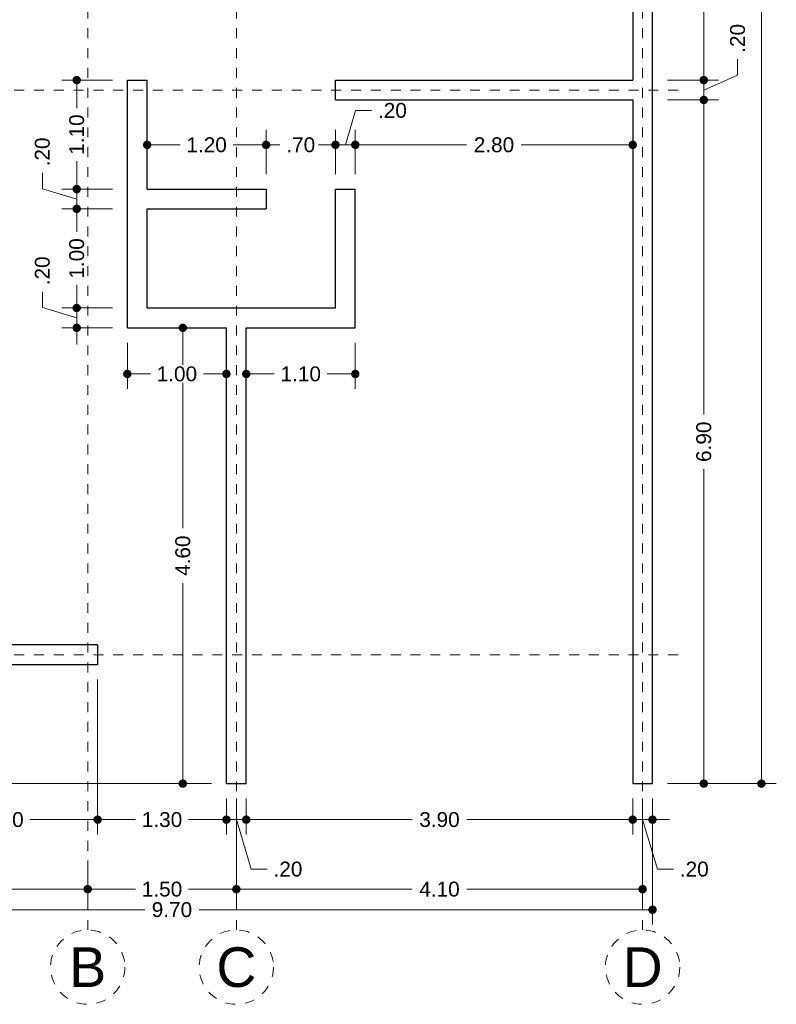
# Model space of a CAD drawing. Header units: millimetres. Extents: x 2560.6 to 2573.7, y 869.8 to 893.2.
# Tile 2 of 6: x 2566 to 2573.7, y 869.8 to 879.7. Entities that reach past the tile are written whole.
import ezdxf
from ezdxf.enums import TextEntityAlignment as Align

# ---------------------------------------------------------------- set-up
doc = ezdxf.new("R2010")
doc.units = ezdxf.units.MM
doc.header["$LTSCALE"] = 0.001
doc.linetypes.add('CENTER2', pattern=[28.575, 19.05, -3.175, 3.175, -3.175])
for name, color, linetype, lineweight in [('Cotas', 7, 'Continuous', 18), ('Ejes', 7, 'CENTER2', 5), ('Muros', 7, 'Continuous', 30)]:
    doc.layers.add(name, color=color, linetype=linetype, lineweight=lineweight)
doc.styles.get("Standard").update_dxf_attribs({"font": 'arial.ttf'})
doc.dimstyles.new('1-100', dxfattribs={"dimscale": 100, "dimtxt": 0.0015, "dimasz": 0.00085, "dimexe": 0.0015, "dimexo": 0.0015, "dimgap": 0.0008, "dimtad": 0, "dimzin": 4, "dimdsep": 46, "dimtxsty": 'Standard', "dimblk": 'DOT', "dimcen": 0.0009, "dimclrd": 256, "dimclre": 256, "dimclrt": 256, "dimadec": 0, "dimazin": 0, "dimtfac": 1, "dimtofl": 0, "dimtmove": 1, "dimatfit": 2, "dimfxl": 0.0015, "dimtfill": 1, "dimtolj": 1, "dimtzin": 4, "dimlwd": -1, "dimlwe": -1, "dimarcsym": 0})

# ---------------------------------------------------------------- blocks, each defined once
blk = doc.blocks.new('_DOT')
at = {"color": 0, "linetype": 'ByBlock'}
blk.add_line((-0.5, 0), (-1, 0), dxfattribs=at)
at = {"color": 0, "linetype": 'ByBlock', "const_width": 0.5}
blk.add_lwpolyline([(-0.25, 0, 1), (0.25, 0, 1)], format="xyb", close=True, dxfattribs=at)
blk = doc.blocks.new('*D4')
at = {"layer": 'Cotas', "transparency": 16777216}
for p, q in [((2562.7085, 873.0756), (2562.7085, 870.603)), ((2572.4085, 871.8756), (2572.4085, 870.603)), ((2562.7935, 870.753), (2567.284, 870.753)), ((2572.3235, 870.753), (2567.8331, 870.753))]:
    blk.add_line(p, q, dxfattribs=at)
at = {"layer": 'Defpoints', "color": 0, "transparency": 16777216}
for p in [(2562.7085, 873.2256), (2572.4085, 872.0256), (2572.4085, 870.753)]:
    blk.add_point(p, dxfattribs=at)
at = {"layer": 'Cotas', "transparency": 16777216, "xscale": 0.08499999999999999, "yscale": 0.08499999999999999, "zscale": 0.08499999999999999, "rotation": 180}
blk.add_blockref('_DOT', (2562.7085, 870.753), dxfattribs=at)
at = {"layer": 'Cotas', "transparency": 16777216, "xscale": 0.08499999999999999, "yscale": 0.08499999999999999, "zscale": 0.08499999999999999}
blk.add_blockref('_DOT', (2572.4085, 870.753), dxfattribs=at)
at = {"layer": 'Cotas', "transparency": 16777216, "insert": (2567.5585, 870.753), "char_height": 0.15, "attachment_point": 5, "bg_fill": 3, "box_fill_scale": 1.1, "bg_fill_color": 256, "bg_fill_true_color": 13158600, "bg_fill_transparency": 0}
blk.add_mtext('\\A1;9.70', dxfattribs=at)
blk = doc.blocks.new('*D5')
at = {"layer": 'Cotas', "transparency": 16777216}
for p, q in [((2568.2085, 871.8756), (2568.2085, 870.8099)), ((2572.3085, 871.8756), (2572.3085, 870.8099)), ((2568.2935, 870.9599), (2569.9809, 870.9599)), ((2572.2235, 870.9599), (2570.5361, 870.9599))]:
    blk.add_line(p, q, dxfattribs=at)
at = {"layer": 'Defpoints', "color": 0, "transparency": 16777216}
for p in [(2568.2085, 872.0256), (2572.3085, 872.0256), (2568.2085, 870.9599)]:
    blk.add_point(p, dxfattribs=at)
at = {"layer": 'Cotas', "transparency": 16777216, "xscale": 0.08499999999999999, "yscale": 0.08499999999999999, "zscale": 0.08499999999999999, "rotation": 180}
blk.add_blockref('_DOT', (2568.2085, 870.9599), dxfattribs=at)
at = {"layer": 'Cotas', "transparency": 16777216, "xscale": 0.08499999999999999, "yscale": 0.08499999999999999, "zscale": 0.08499999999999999}
blk.add_blockref('_DOT', (2572.3085, 870.9599), dxfattribs=at)
at = {"layer": 'Cotas', "transparency": 16777216, "insert": (2570.2585, 870.9599), "char_height": 0.15, "attachment_point": 5, "bg_fill": 3, "box_fill_scale": 1.1, "bg_fill_color": 256, "bg_fill_true_color": 13158600, "bg_fill_transparency": 0}
blk.add_mtext('\\A1;4.10', dxfattribs=at)
blk = doc.blocks.new('*D6')
at = {"layer": 'Cotas', "transparency": 16777216}
for p, q in [((2568.2085, 871.8756), (2568.2085, 870.8099)), ((2566.7085, 871.1687), (2566.7085, 870.8099)), ((2566.7935, 870.9599), (2567.191, 870.9599)), ((2568.1235, 870.9599), (2567.726, 870.9599))]:
    blk.add_line(p, q, dxfattribs=at)
at = {"layer": 'Defpoints', "color": 0, "transparency": 16777216}
for p in [(2568.2085, 872.0256), (2566.7085, 871.3187), (2566.7085, 870.9599)]:
    blk.add_point(p, dxfattribs=at)
at = {"layer": 'Cotas', "transparency": 16777216, "xscale": 0.08499999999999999, "yscale": 0.08499999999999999, "zscale": 0.08499999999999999, "rotation": 180}
blk.add_blockref('_DOT', (2566.7085, 870.9599), dxfattribs=at)
at = {"layer": 'Cotas', "transparency": 16777216, "xscale": 0.08499999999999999, "yscale": 0.08499999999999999, "zscale": 0.08499999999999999}
blk.add_blockref('_DOT', (2568.2085, 870.9599), dxfattribs=at)
at = {"layer": 'Cotas', "transparency": 16777216, "insert": (2567.4585, 870.9599), "char_height": 0.15, "attachment_point": 5, "bg_fill": 3, "box_fill_scale": 1.1, "bg_fill_color": 256, "bg_fill_true_color": 13158600, "bg_fill_transparency": 0}
blk.add_mtext('\\A1;1.50', dxfattribs=at)
blk = doc.blocks.new('*D7')
at = {"layer": 'Cotas', "transparency": 16777216}
for p, q in [((2562.8085, 871.1009), (2562.8085, 870.8099)), ((2566.7085, 871.1687), (2566.7085, 870.8099)), ((2562.8935, 870.9599), (2564.484, 870.9599)), ((2566.6235, 870.9599), (2565.033, 870.9599))]:
    blk.add_line(p, q, dxfattribs=at)
at = {"layer": 'Defpoints', "color": 0, "transparency": 16777216}
for p in [(2566.7085, 871.3187), (2562.8085, 871.2509), (2562.8085, 870.9599)]:
    blk.add_point(p, dxfattribs=at)
at = {"layer": 'Cotas', "transparency": 16777216, "xscale": 0.08499999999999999, "yscale": 0.08499999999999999, "zscale": 0.08499999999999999, "rotation": 180}
blk.add_blockref('_DOT', (2562.8085, 870.9599), dxfattribs=at)
at = {"layer": 'Cotas', "transparency": 16777216, "xscale": 0.08499999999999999, "yscale": 0.08499999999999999, "zscale": 0.08499999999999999}
blk.add_blockref('_DOT', (2566.7085, 870.9599), dxfattribs=at)
at = {"layer": 'Cotas', "transparency": 16777216, "insert": (2564.7585, 870.9599), "char_height": 0.15, "attachment_point": 5, "bg_fill": 3, "box_fill_scale": 1.1, "bg_fill_color": 256, "bg_fill_true_color": 13158600, "bg_fill_transparency": 0}
blk.add_mtext('\\A1;3.90', dxfattribs=at)
blk = doc.blocks.new('*D8')
at = {"layer": 'Cotas', "transparency": 16777216}
for p, q in [((2568.3085, 871.8756), (2568.3085, 871.5117)), ((2572.2085, 871.8756), (2572.2085, 871.5117)), ((2568.3935, 871.6617), (2569.984, 871.6617)), ((2572.1235, 871.6617), (2570.533, 871.6617))]:
    blk.add_line(p, q, dxfattribs=at)
at = {"layer": 'Defpoints', "color": 0, "transparency": 16777216}
for p in [(2568.3085, 872.0256), (2572.2085, 872.0256), (2568.3085, 871.6617)]:
    blk.add_point(p, dxfattribs=at)
at = {"layer": 'Cotas', "transparency": 16777216, "xscale": 0.08499999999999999, "yscale": 0.08499999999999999, "zscale": 0.08499999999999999, "rotation": 180}
blk.add_blockref('_DOT', (2568.3085, 871.6617), dxfattribs=at)
at = {"layer": 'Cotas', "transparency": 16777216, "xscale": 0.08499999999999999, "yscale": 0.08499999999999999, "zscale": 0.08499999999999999}
blk.add_blockref('_DOT', (2572.2085, 871.6617), dxfattribs=at)
at = {"layer": 'Cotas', "transparency": 16777216, "insert": (2570.2585, 871.6617), "char_height": 0.15, "attachment_point": 5, "bg_fill": 3, "box_fill_scale": 1.1, "bg_fill_color": 256, "bg_fill_true_color": 13158600, "bg_fill_transparency": 0}
blk.add_mtext('\\A1;3.90', dxfattribs=at)
blk = doc.blocks.new('*D9')
at = {"layer": 'Cotas', "transparency": 16777216}
for p, q in [((2568.1085, 871.8756), (2568.1085, 871.5117)), ((2568.3085, 871.8756), (2568.3085, 871.5117)), ((2568.0235, 871.6617), (2567.9385, 871.6617)), ((2568.3085, 871.6617), (2568.1085, 871.6617)), ((2568.2085, 871.6617), (2568.3584, 871.1619)), ((2568.3935, 871.6617), (2568.4785, 871.6617)), ((2568.3584, 871.1619), (2568.5184, 871.1619))]:
    blk.add_line(p, q, dxfattribs=at)
at = {"layer": 'Defpoints', "color": 0, "transparency": 16777216}
for p in [(2568.1085, 872.0256), (2568.3085, 872.0256), (2568.1085, 871.6617)]:
    blk.add_point(p, dxfattribs=at)
at = {"layer": 'Cotas', "transparency": 16777216, "xscale": 0.08499999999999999, "yscale": 0.08499999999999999, "zscale": 0.08499999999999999}
blk.add_blockref('_DOT', (2568.1085, 871.6617), dxfattribs=at)
at = {"layer": 'Cotas', "transparency": 16777216, "xscale": 0.08499999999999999, "yscale": 0.08499999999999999, "zscale": 0.08499999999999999, "rotation": 180}
blk.add_blockref('_DOT', (2568.3085, 871.6617), dxfattribs=at)
at = {"layer": 'Cotas', "transparency": 16777216, "insert": (2568.7296, 871.1619), "char_height": 0.15, "attachment_point": 5, "bg_fill": 3, "box_fill_scale": 1.1, "bg_fill_color": 256, "bg_fill_true_color": 13158600, "bg_fill_transparency": 0}
blk.add_mtext('\\A1;.20', dxfattribs=at)
blk = doc.blocks.new('*D10')
at = {"layer": 'Cotas', "transparency": 16777216}
for p, q in [((2566.8085, 873.0756), (2566.8085, 871.5117)), ((2568.1085, 871.8756), (2568.1085, 871.5117)), ((2566.8935, 871.6617), (2567.191, 871.6617)), ((2568.0235, 871.6617), (2567.726, 871.6617))]:
    blk.add_line(p, q, dxfattribs=at)
at = {"layer": 'Defpoints', "color": 0, "transparency": 16777216}
for p in [(2566.8085, 873.2256), (2568.1085, 872.0256), (2566.8085, 871.6617)]:
    blk.add_point(p, dxfattribs=at)
at = {"layer": 'Cotas', "transparency": 16777216, "xscale": 0.08499999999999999, "yscale": 0.08499999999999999, "zscale": 0.08499999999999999, "rotation": 180}
blk.add_blockref('_DOT', (2566.8085, 871.6617), dxfattribs=at)
at = {"layer": 'Cotas', "transparency": 16777216, "xscale": 0.08499999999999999, "yscale": 0.08499999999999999, "zscale": 0.08499999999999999}
blk.add_blockref('_DOT', (2568.1085, 871.6617), dxfattribs=at)
at = {"layer": 'Cotas', "transparency": 16777216, "insert": (2567.4585, 871.6617), "char_height": 0.15, "attachment_point": 5, "bg_fill": 3, "box_fill_scale": 1.1, "bg_fill_color": 256, "bg_fill_true_color": 13158600, "bg_fill_transparency": 0}
blk.add_mtext('\\A1;1.30', dxfattribs=at)
blk = doc.blocks.new('*D11')
at = {"layer": 'Cotas', "transparency": 16777216}
for p, q in [((2564.9085, 873.0756), (2564.9085, 871.5117)), ((2566.8085, 873.0756), (2566.8085, 871.5117)), ((2564.9935, 871.6617), (2565.591, 871.6617)), ((2566.7235, 871.6617), (2566.126, 871.6617))]:
    blk.add_line(p, q, dxfattribs=at)
at = {"layer": 'Defpoints', "color": 0, "transparency": 16777216}
for p in [(2564.9085, 873.2256), (2566.8085, 873.2256), (2564.9085, 871.6617)]:
    blk.add_point(p, dxfattribs=at)
at = {"layer": 'Cotas', "transparency": 16777216, "xscale": 0.08499999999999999, "yscale": 0.08499999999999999, "zscale": 0.08499999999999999, "rotation": 180}
blk.add_blockref('_DOT', (2564.9085, 871.6617), dxfattribs=at)
at = {"layer": 'Cotas', "transparency": 16777216, "xscale": 0.08499999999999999, "yscale": 0.08499999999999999, "zscale": 0.08499999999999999}
blk.add_blockref('_DOT', (2566.8085, 871.6617), dxfattribs=at)
at = {"layer": 'Cotas', "transparency": 16777216, "insert": (2565.8585, 871.6617), "char_height": 0.15, "attachment_point": 5, "bg_fill": 3, "box_fill_scale": 1.1, "bg_fill_color": 256, "bg_fill_true_color": 13158600, "bg_fill_transparency": 0}
blk.add_mtext('\\A1;1.90', dxfattribs=at)
blk = doc.blocks.new('*D14')
at = {"layer": 'Cotas', "transparency": 16777216}
for p, q in [((2572.2085, 871.8756), (2572.2085, 871.5117)), ((2572.4085, 871.8756), (2572.4085, 871.5117)), ((2572.1235, 871.6617), (2572.0385, 871.6617)), ((2572.2085, 871.6617), (2572.4085, 871.6617)), ((2572.3085, 871.6617), (2572.4584, 871.1619)), ((2572.4935, 871.6617), (2572.5785, 871.6617)), ((2572.4584, 871.1619), (2572.6184, 871.1619))]:
    blk.add_line(p, q, dxfattribs=at)
at = {"layer": 'Defpoints', "color": 0, "transparency": 16777216}
for p in [(2572.2085, 872.0256), (2572.4085, 872.0256), (2572.4085, 871.6617)]:
    blk.add_point(p, dxfattribs=at)
at = {"layer": 'Cotas', "transparency": 16777216, "xscale": 0.08499999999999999, "yscale": 0.08499999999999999, "zscale": 0.08499999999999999}
blk.add_blockref('_DOT', (2572.2085, 871.6617), dxfattribs=at)
at = {"layer": 'Cotas', "transparency": 16777216, "xscale": 0.08499999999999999, "yscale": 0.08499999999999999, "zscale": 0.08499999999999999, "rotation": 180}
blk.add_blockref('_DOT', (2572.4085, 871.6617), dxfattribs=at)
at = {"layer": 'Cotas', "transparency": 16777216, "insert": (2572.8296, 871.1619), "char_height": 0.15, "attachment_point": 5, "bg_fill": 3, "box_fill_scale": 1.1, "bg_fill_color": 256, "bg_fill_true_color": 13158600, "bg_fill_transparency": 0}
blk.add_mtext('\\A1;.20', dxfattribs=at)
blk = doc.blocks.new('*D15')
at = {"layer": 'Cotas', "transparency": 16777216}
for p, q in [((2572.5585, 892.6256), (2573.6575, 892.6256)), ((2573.5075, 892.5406), (2573.5075, 882.6597)), ((2573.5075, 872.1106), (2573.5075, 881.9915)), ((2572.5585, 872.0256), (2573.6575, 872.0256))]:
    blk.add_line(p, q, dxfattribs=at)
at = {"layer": 'Defpoints', "color": 0, "transparency": 16777216}
for p in [(2572.4085, 892.6256), (2573.5075, 892.6256), (2572.4085, 872.0256)]:
    blk.add_point(p, dxfattribs=at)
at = {"layer": 'Cotas', "transparency": 16777216, "xscale": 0.08499999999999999, "yscale": 0.08499999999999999, "zscale": 0.08499999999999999}
for p, rotation in [((2573.5075, 892.6256), 90), ((2573.5075, 872.0256), 270)]:
    blk.add_blockref('_DOT', p, dxfattribs=dict(at, rotation=rotation))
at = {"layer": 'Cotas', "transparency": 16777216, "insert": (2573.5075, 882.3256), "char_height": 0.15, "attachment_point": 5, "rotation": 90, "bg_fill": 3, "box_fill_scale": 1.1, "bg_fill_color": 256, "bg_fill_true_color": 13158600, "bg_fill_transparency": 0}
blk.add_mtext('\\A1;20.60', dxfattribs=at)
blk = doc.blocks.new('*D33')
at = {"layer": 'Cotas', "transparency": 16777216}
for p, q in [((2562.5585, 873.2256), (2562.2275, 873.2256)), ((2562.3775, 873.1406), (2562.3775, 872.8931)), ((2562.3775, 872.1106), (2562.3775, 872.3581)), ((2567.9585, 872.0256), (2562.2275, 872.0256))]:
    blk.add_line(p, q, dxfattribs=at)
at = {"layer": 'Defpoints', "color": 0, "transparency": 16777216}
for p in [(2562.7085, 873.2256), (2562.3775, 872.0256), (2568.1085, 872.0256)]:
    blk.add_point(p, dxfattribs=at)
at = {"layer": 'Cotas', "transparency": 16777216, "xscale": 0.08499999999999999, "yscale": 0.08499999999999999, "zscale": 0.08499999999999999}
for p, rotation in [((2562.3775, 873.2256), 90), ((2562.3775, 872.0256), 270)]:
    blk.add_blockref('_DOT', p, dxfattribs=dict(at, rotation=rotation))
at = {"layer": 'Cotas', "transparency": 16777216, "insert": (2562.3775, 872.6256), "char_height": 0.15, "attachment_point": 5, "rotation": 90, "bg_fill": 3, "box_fill_scale": 1.1, "bg_fill_color": 256, "bg_fill_true_color": 13158600, "bg_fill_transparency": 0}
blk.add_mtext('\\A1;1.20', dxfattribs=at)
blk = doc.blocks.new('*D81')
at = {"layer": 'Cotas', "transparency": 16777216}
for p, q in [((2567.3085, 878.1756), (2567.3085, 878.6221)), ((2568.5085, 878.1756), (2568.5085, 878.6221)), ((2567.3935, 878.4721), (2567.641, 878.4721)), ((2568.4235, 878.4721), (2568.176, 878.4721))]:
    blk.add_line(p, q, dxfattribs=at)
at = {"layer": 'Defpoints', "color": 0, "transparency": 16777216}
for p in [(2568.5085, 878.4721), (2567.3085, 878.0256), (2568.5085, 878.0256)]:
    blk.add_point(p, dxfattribs=at)
at = {"layer": 'Cotas', "transparency": 16777216, "xscale": 0.08499999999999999, "yscale": 0.08499999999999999, "zscale": 0.08499999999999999, "rotation": 180}
blk.add_blockref('_DOT', (2567.3085, 878.4721), dxfattribs=at)
at = {"layer": 'Cotas', "transparency": 16777216, "xscale": 0.08499999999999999, "yscale": 0.08499999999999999, "zscale": 0.08499999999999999}
blk.add_blockref('_DOT', (2568.5085, 878.4721), dxfattribs=at)
at = {"layer": 'Cotas', "transparency": 16777216, "insert": (2567.9085, 878.4721), "char_height": 0.15, "attachment_point": 5, "bg_fill": 3, "box_fill_scale": 1.1, "bg_fill_color": 256, "bg_fill_true_color": 13158600, "bg_fill_transparency": 0}
blk.add_mtext('\\A1;1.20', dxfattribs=at)
blk = doc.blocks.new('*D82')
at = {"layer": 'Cotas', "transparency": 16777216}
for p, q in [((2568.5085, 878.1756), (2568.5085, 878.6221)), ((2569.2085, 878.1756), (2569.2085, 878.6221)), ((2568.5935, 878.4721), (2568.6474, 878.4721)), ((2569.1235, 878.4721), (2569.0696, 878.4721))]:
    blk.add_line(p, q, dxfattribs=at)
at = {"layer": 'Defpoints', "color": 0, "transparency": 16777216}
for p in [(2569.2085, 878.4721), (2568.5085, 878.0256), (2569.2085, 878.0256)]:
    blk.add_point(p, dxfattribs=at)
at = {"layer": 'Cotas', "transparency": 16777216, "xscale": 0.08499999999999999, "yscale": 0.08499999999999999, "zscale": 0.08499999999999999, "rotation": 180}
blk.add_blockref('_DOT', (2568.5085, 878.4721), dxfattribs=at)
at = {"layer": 'Cotas', "transparency": 16777216, "xscale": 0.08499999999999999, "yscale": 0.08499999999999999, "zscale": 0.08499999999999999}
blk.add_blockref('_DOT', (2569.2085, 878.4721), dxfattribs=at)
at = {"layer": 'Cotas', "transparency": 16777216, "insert": (2568.8585, 878.4721), "char_height": 0.15, "attachment_point": 5, "bg_fill": 3, "box_fill_scale": 1.1, "bg_fill_color": 256, "bg_fill_true_color": 13158600, "bg_fill_transparency": 0}
blk.add_mtext('\\A1;.70', dxfattribs=at)
blk = doc.blocks.new('*D83')
at = {"layer": 'Cotas', "transparency": 16777216}
for p, q in [((2569.3085, 878.4721), (2569.4125, 878.8187)), ((2569.4125, 878.8187), (2569.5725, 878.8187)), ((2569.2085, 878.1756), (2569.2085, 878.6221)), ((2569.4085, 878.1756), (2569.4085, 878.6221)), ((2569.1235, 878.4721), (2569.0385, 878.4721)), ((2569.2085, 878.4721), (2569.4085, 878.4721)), ((2569.4935, 878.4721), (2569.5785, 878.4721))]:
    blk.add_line(p, q, dxfattribs=at)
at = {"layer": 'Defpoints', "color": 0, "transparency": 16777216}
for p in [(2569.4085, 878.4721), (2569.2085, 878.0256), (2569.4085, 878.0256)]:
    blk.add_point(p, dxfattribs=at)
at = {"layer": 'Cotas', "transparency": 16777216, "xscale": 0.08499999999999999, "yscale": 0.08499999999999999, "zscale": 0.08499999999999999}
blk.add_blockref('_DOT', (2569.2085, 878.4721), dxfattribs=at)
at = {"layer": 'Cotas', "transparency": 16777216, "xscale": 0.08499999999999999, "yscale": 0.08499999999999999, "zscale": 0.08499999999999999, "rotation": 180}
blk.add_blockref('_DOT', (2569.4085, 878.4721), dxfattribs=at)
at = {"layer": 'Cotas', "transparency": 16777216, "insert": (2569.7836, 878.8187), "char_height": 0.15, "attachment_point": 5, "bg_fill": 3, "box_fill_scale": 1.1, "bg_fill_color": 256, "bg_fill_true_color": 13158600, "bg_fill_transparency": 0}
blk.add_mtext('\\A1;.20', dxfattribs=at)
blk = doc.blocks.new('*D84')
at = {"layer": 'Cotas', "transparency": 16777216}
for p, q in [((2569.4085, 878.1756), (2569.4085, 878.6221)), ((2572.2085, 878.4003), (2572.2085, 878.6221)), ((2569.4935, 878.4721), (2570.5327, 878.4721)), ((2572.1235, 878.4721), (2571.0844, 878.4721))]:
    blk.add_line(p, q, dxfattribs=at)
at = {"layer": 'Defpoints', "color": 0, "transparency": 16777216}
for p in [(2572.2085, 878.4721), (2572.2085, 878.2503), (2569.4085, 878.0256)]:
    blk.add_point(p, dxfattribs=at)
at = {"layer": 'Cotas', "transparency": 16777216, "xscale": 0.08499999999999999, "yscale": 0.08499999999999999, "zscale": 0.08499999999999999, "rotation": 180}
blk.add_blockref('_DOT', (2569.4085, 878.4721), dxfattribs=at)
at = {"layer": 'Cotas', "transparency": 16777216, "xscale": 0.08499999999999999, "yscale": 0.08499999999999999, "zscale": 0.08499999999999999}
blk.add_blockref('_DOT', (2572.2085, 878.4721), dxfattribs=at)
at = {"layer": 'Cotas', "transparency": 16777216, "insert": (2570.8085, 878.4721), "char_height": 0.15, "attachment_point": 5, "bg_fill": 3, "box_fill_scale": 1.1, "bg_fill_color": 256, "bg_fill_true_color": 13158600, "bg_fill_transparency": 0}
blk.add_mtext('\\A1;2.80', dxfattribs=at)
blk = doc.blocks.new('*D85')
at = {"layer": 'Cotas', "transparency": 16777216}
for p, q in [((2566.9585, 879.1256), (2566.4475, 879.1256)), ((2566.5975, 879.0406), (2566.5975, 878.8431)), ((2566.5975, 878.1106), (2566.5975, 878.3081)), ((2566.9585, 878.0256), (2566.4475, 878.0256))]:
    blk.add_line(p, q, dxfattribs=at)
at = {"layer": 'Defpoints', "color": 0, "transparency": 16777216}
for p in [(2567.1085, 879.1256), (2566.5975, 878.0256), (2567.1085, 878.0256)]:
    blk.add_point(p, dxfattribs=at)
at = {"layer": 'Cotas', "transparency": 16777216, "xscale": 0.08499999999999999, "yscale": 0.08499999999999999, "zscale": 0.08499999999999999}
for p, rotation in [((2566.5975, 879.1256), 90), ((2566.5975, 878.0256), 270)]:
    blk.add_blockref('_DOT', p, dxfattribs=dict(at, rotation=rotation))
at = {"layer": 'Cotas', "transparency": 16777216, "insert": (2566.5975, 878.5756), "char_height": 0.15, "attachment_point": 5, "rotation": 90, "bg_fill": 3, "box_fill_scale": 1.1, "bg_fill_color": 256, "bg_fill_true_color": 13158600, "bg_fill_transparency": 0}
blk.add_mtext('\\A1;1.10', dxfattribs=at)
blk = doc.blocks.new('*D86')
at = {"layer": 'Cotas', "transparency": 16777216}
for p, q in [((2566.2509, 878.0296), (2566.2509, 878.1896)), ((2566.5975, 878.1106), (2566.5975, 878.1956)), ((2566.5975, 877.9256), (2566.2509, 878.0296)), ((2566.9585, 878.0256), (2566.4475, 878.0256)), ((2566.5975, 878.0256), (2566.5975, 877.8256)), ((2566.9585, 877.8256), (2566.4475, 877.8256)), ((2566.5975, 877.7406), (2566.5975, 877.6556))]:
    blk.add_line(p, q, dxfattribs=at)
at = {"layer": 'Defpoints', "color": 0, "transparency": 16777216}
for p in [(2567.1085, 878.0256), (2566.5975, 877.8256), (2567.1085, 877.8256)]:
    blk.add_point(p, dxfattribs=at)
at = {"layer": 'Cotas', "transparency": 16777216, "xscale": 0.08499999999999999, "yscale": 0.08499999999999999, "zscale": 0.08499999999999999}
for p, rotation in [((2566.5975, 878.0256), 270), ((2566.5975, 877.8256), 90)]:
    blk.add_blockref('_DOT', p, dxfattribs=dict(at, rotation=rotation))
at = {"layer": 'Cotas', "transparency": 16777216, "insert": (2566.2509, 878.4007), "char_height": 0.15, "attachment_point": 5, "rotation": 90, "bg_fill": 3, "box_fill_scale": 1.1, "bg_fill_color": 256, "bg_fill_true_color": 13158600, "bg_fill_transparency": 0}
blk.add_mtext('\\A1;.20', dxfattribs=at)
blk = doc.blocks.new('*D87')
at = {"layer": 'Cotas', "transparency": 16777216}
for p, q in [((2566.9585, 877.8256), (2566.4475, 877.8256)), ((2566.5975, 877.7406), (2566.5975, 877.5931)), ((2566.5975, 876.9106), (2566.5975, 877.0581)), ((2566.9585, 876.8256), (2566.4475, 876.8256))]:
    blk.add_line(p, q, dxfattribs=at)
at = {"layer": 'Defpoints', "color": 0, "transparency": 16777216}
for p in [(2567.1085, 877.8256), (2566.5975, 876.8256), (2567.1085, 876.8256)]:
    blk.add_point(p, dxfattribs=at)
at = {"layer": 'Cotas', "transparency": 16777216, "xscale": 0.08499999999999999, "yscale": 0.08499999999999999, "zscale": 0.08499999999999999}
for p, rotation in [((2566.5975, 877.8256), 90), ((2566.5975, 876.8256), 270)]:
    blk.add_blockref('_DOT', p, dxfattribs=dict(at, rotation=rotation))
at = {"layer": 'Cotas', "transparency": 16777216, "insert": (2566.5975, 877.3256), "char_height": 0.15, "attachment_point": 5, "rotation": 90, "bg_fill": 3, "box_fill_scale": 1.1, "bg_fill_color": 256, "bg_fill_true_color": 13158600, "bg_fill_transparency": 0}
blk.add_mtext('\\A1;1.00', dxfattribs=at)
blk = doc.blocks.new('*D88')
at = {"layer": 'Cotas', "transparency": 16777216}
for p, q in [((2566.2509, 876.8296), (2566.2509, 876.9896)), ((2566.5975, 876.9106), (2566.5975, 876.9956)), ((2566.5975, 876.7256), (2566.2509, 876.8296)), ((2566.9585, 876.8256), (2566.4475, 876.8256)), ((2566.5975, 876.8256), (2566.5975, 876.6256)), ((2566.9585, 876.6256), (2566.4475, 876.6256)), ((2566.5975, 876.5406), (2566.5975, 876.4556))]:
    blk.add_line(p, q, dxfattribs=at)
at = {"layer": 'Defpoints', "color": 0, "transparency": 16777216}
for p in [(2567.1085, 876.8256), (2566.5975, 876.6256), (2567.1085, 876.6256)]:
    blk.add_point(p, dxfattribs=at)
at = {"layer": 'Cotas', "transparency": 16777216, "xscale": 0.08499999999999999, "yscale": 0.08499999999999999, "zscale": 0.08499999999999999}
for p, rotation in [((2566.5975, 876.8256), 270), ((2566.5975, 876.6256), 90)]:
    blk.add_blockref('_DOT', p, dxfattribs=dict(at, rotation=rotation))
at = {"layer": 'Cotas', "transparency": 16777216, "insert": (2566.2509, 877.2007), "char_height": 0.15, "attachment_point": 5, "rotation": 90, "bg_fill": 3, "box_fill_scale": 1.1, "bg_fill_color": 256, "bg_fill_true_color": 13158600, "bg_fill_transparency": 0}
blk.add_mtext('\\A1;.20', dxfattribs=at)
blk = doc.blocks.new('*D90')
at = {"layer": 'Cotas', "transparency": 16777216}
for p, q in [((2567.1085, 876.4756), (2567.1085, 876.01)), ((2568.1085, 876.4756), (2568.1085, 876.01)), ((2567.1935, 876.16), (2567.341, 876.16)), ((2568.0235, 876.16), (2567.876, 876.16))]:
    blk.add_line(p, q, dxfattribs=at)
at = {"layer": 'Defpoints', "color": 0, "transparency": 16777216}
for p in [(2567.1085, 876.6256), (2568.1085, 876.6256), (2568.1085, 876.16)]:
    blk.add_point(p, dxfattribs=at)
at = {"layer": 'Cotas', "transparency": 16777216, "xscale": 0.08499999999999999, "yscale": 0.08499999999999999, "zscale": 0.08499999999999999, "rotation": 180}
blk.add_blockref('_DOT', (2567.1085, 876.16), dxfattribs=at)
at = {"layer": 'Cotas', "transparency": 16777216, "xscale": 0.08499999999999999, "yscale": 0.08499999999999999, "zscale": 0.08499999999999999}
blk.add_blockref('_DOT', (2568.1085, 876.16), dxfattribs=at)
at = {"layer": 'Cotas', "transparency": 16777216, "insert": (2567.6085, 876.16), "char_height": 0.15, "attachment_point": 5, "bg_fill": 3, "box_fill_scale": 1.1, "bg_fill_color": 256, "bg_fill_true_color": 13158600, "bg_fill_transparency": 0}
blk.add_mtext('\\A1;1.00', dxfattribs=at)
blk = doc.blocks.new('*D91')
at = {"layer": 'Cotas', "transparency": 16777216}
for p, q in [((2568.3085, 876.4756), (2568.3085, 876.01)), ((2569.4085, 876.4756), (2569.4085, 876.01)), ((2568.3935, 876.16), (2568.591, 876.16)), ((2569.3235, 876.16), (2569.126, 876.16))]:
    blk.add_line(p, q, dxfattribs=at)
at = {"layer": 'Defpoints', "color": 0, "transparency": 16777216}
for p in [(2568.3085, 876.6256), (2569.4085, 876.6256), (2568.3085, 876.16)]:
    blk.add_point(p, dxfattribs=at)
at = {"layer": 'Cotas', "transparency": 16777216, "xscale": 0.08499999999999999, "yscale": 0.08499999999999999, "zscale": 0.08499999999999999, "rotation": 180}
blk.add_blockref('_DOT', (2568.3085, 876.16), dxfattribs=at)
at = {"layer": 'Cotas', "transparency": 16777216, "xscale": 0.08499999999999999, "yscale": 0.08499999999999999, "zscale": 0.08499999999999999}
blk.add_blockref('_DOT', (2569.4085, 876.16), dxfattribs=at)
at = {"layer": 'Cotas', "transparency": 16777216, "insert": (2568.8585, 876.16), "char_height": 0.15, "attachment_point": 5, "bg_fill": 3, "box_fill_scale": 1.1, "bg_fill_color": 256, "bg_fill_true_color": 13158600, "bg_fill_transparency": 0}
blk.add_mtext('\\A1;1.10', dxfattribs=at)
blk = doc.blocks.new('*D92')
at = {"layer": 'Cotas', "transparency": 16777216}
for p, q in [((2567.9585, 876.6256), (2567.5184, 876.6256)), ((2567.6684, 876.5406), (2567.6684, 874.6032)), ((2567.6684, 872.1106), (2567.6684, 874.048)), ((2567.9585, 872.0256), (2567.5184, 872.0256))]:
    blk.add_line(p, q, dxfattribs=at)
at = {"layer": 'Defpoints', "color": 0, "transparency": 16777216}
for p in [(2567.6684, 876.6256), (2568.1085, 876.6256), (2568.1085, 872.0256)]:
    blk.add_point(p, dxfattribs=at)
at = {"layer": 'Cotas', "transparency": 16777216, "xscale": 0.08499999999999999, "yscale": 0.08499999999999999, "zscale": 0.08499999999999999}
for p, rotation in [((2567.6684, 876.6256), 90), ((2567.6684, 872.0256), 270)]:
    blk.add_blockref('_DOT', p, dxfattribs=dict(at, rotation=rotation))
at = {"layer": 'Cotas', "transparency": 16777216, "insert": (2567.6684, 874.3256), "char_height": 0.15, "attachment_point": 5, "rotation": 90, "bg_fill": 3, "box_fill_scale": 1.1, "bg_fill_color": 256, "bg_fill_true_color": 13158600, "bg_fill_transparency": 0}
blk.add_mtext('\\A1;4.60', dxfattribs=at)
blk = doc.blocks.new('*D94')
at = {"layer": 'Cotas', "transparency": 16777216}
for p, q in [((2572.5585, 878.9256), (2573.0758, 878.9256)), ((2572.9258, 878.8406), (2572.9258, 875.7505)), ((2572.9258, 872.1106), (2572.9258, 875.2006)), ((2572.5585, 872.0256), (2573.0758, 872.0256))]:
    blk.add_line(p, q, dxfattribs=at)
at = {"layer": 'Defpoints', "color": 0, "transparency": 16777216}
for p in [(2572.4085, 878.9256), (2572.9258, 878.9256), (2572.4085, 872.0256)]:
    blk.add_point(p, dxfattribs=at)
at = {"layer": 'Cotas', "transparency": 16777216, "xscale": 0.08499999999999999, "yscale": 0.08499999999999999, "zscale": 0.08499999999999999}
for p, rotation in [((2572.9258, 878.9256), 90), ((2572.9258, 872.0256), 270)]:
    blk.add_blockref('_DOT', p, dxfattribs=dict(at, rotation=rotation))
at = {"layer": 'Cotas', "transparency": 16777216, "insert": (2572.9258, 875.4756), "char_height": 0.15, "attachment_point": 5, "rotation": 90, "bg_fill": 3, "box_fill_scale": 1.1, "bg_fill_color": 256, "bg_fill_true_color": 13158600, "bg_fill_transparency": 0}
blk.add_mtext('\\A1;6.90', dxfattribs=at)
blk = doc.blocks.new('*D95')
at = {"layer": 'Cotas', "transparency": 16777216}
for p, q in [((2573.2668, 879.1755), (2573.2668, 879.3355)), ((2572.9258, 879.2106), (2572.9258, 879.2956)), ((2572.9258, 879.0256), (2573.2668, 879.1755)), ((2572.5585, 879.1256), (2573.0758, 879.1256)), ((2572.9258, 878.9256), (2572.9258, 879.1256)), ((2572.5585, 878.9256), (2573.0758, 878.9256)), ((2572.9258, 878.8406), (2572.9258, 878.7556))]:
    blk.add_line(p, q, dxfattribs=at)
at = {"layer": 'Defpoints', "color": 0, "transparency": 16777216}
for p in [(2572.4085, 879.1256), (2572.9258, 879.1256), (2572.4085, 878.9256)]:
    blk.add_point(p, dxfattribs=at)
at = {"layer": 'Cotas', "transparency": 16777216, "xscale": 0.08499999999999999, "yscale": 0.08499999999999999, "zscale": 0.08499999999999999}
for p, rotation in [((2572.9258, 879.1256), 270), ((2572.9258, 878.9256), 90)]:
    blk.add_blockref('_DOT', p, dxfattribs=dict(at, rotation=rotation))
at = {"layer": 'Cotas', "transparency": 16777216, "insert": (2573.2668, 879.5466), "char_height": 0.15, "attachment_point": 5, "rotation": 90, "bg_fill": 3, "box_fill_scale": 1.1, "bg_fill_color": 256, "bg_fill_true_color": 13158600, "bg_fill_transparency": 0}
blk.add_mtext('\\A1;.20', dxfattribs=at)
blk = doc.blocks.new('*D96')
at = {"layer": 'Cotas', "transparency": 16777216}
for p, q in [((2572.5585, 881.4256), (2573.0758, 881.4256)), ((2572.9258, 881.3406), (2572.9258, 880.5514)), ((2572.9258, 879.2106), (2572.9258, 879.9997)), ((2572.5585, 879.1256), (2573.0758, 879.1256))]:
    blk.add_line(p, q, dxfattribs=at)
at = {"layer": 'Defpoints', "color": 0, "transparency": 16777216}
for p in [(2572.4085, 881.4256), (2572.9258, 881.4256), (2572.4085, 879.1256)]:
    blk.add_point(p, dxfattribs=at)
at = {"layer": 'Cotas', "transparency": 16777216, "xscale": 0.08499999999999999, "yscale": 0.08499999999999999, "zscale": 0.08499999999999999}
for p, rotation in [((2572.9258, 881.4256), 90), ((2572.9258, 879.1256), 270)]:
    blk.add_blockref('_DOT', p, dxfattribs=dict(at, rotation=rotation))
at = {"layer": 'Cotas', "transparency": 16777216, "insert": (2572.9258, 880.2756), "char_height": 0.15, "attachment_point": 5, "rotation": 90, "bg_fill": 3, "box_fill_scale": 1.1, "bg_fill_color": 256, "bg_fill_true_color": 13158600, "bg_fill_transparency": 0}
blk.add_mtext('\\A1;2.30', dxfattribs=at)

msp = doc.modelspace()

# ---------------------------------------------------------------- linework, layer by layer
at = {"layer": 'Ejes', "linetype": 'CENTER2'}
for p, q in [((2566.7085, 870.5482), (2566.7085, 892.9256)), ((2568.2085, 870.5482), (2568.2085, 892.9256)), ((2572.3085, 870.5482), (2572.3085, 892.9256)), ((2561.3668, 879.0256), (2572.7085, 879.0256)), ((2561.3668, 873.3256), (2572.7085, 873.3256))]:
    msp.add_line(p, q, dxfattribs=at)
at = {"layer": 'Ejes'}
for centre in [(2566.7085, 870.1732), (2568.2085, 870.1732), (2572.3085, 870.1732)]:
    msp.add_circle(centre, 0.375, dxfattribs=at)
at = {"layer": 'Muros'}
for p, q in [((2572.4085, 872.0256), (2572.4085, 892.6256)), ((2572.2085, 881.4256), (2572.2085, 879.1256)), ((2567.1085, 876.6256), (2567.1085, 879.1256)), ((2567.1085, 879.1256), (2567.3085, 879.1256)), ((2567.3085, 878.0256), (2567.3085, 879.1256)), ((2569.2085, 879.1256), (2572.2085, 879.1256)), ((2569.2085, 878.9256), (2569.2085, 879.1256)), ((2569.2085, 878.9256), (2572.2085, 878.9256)), ((2572.2085, 878.9256), (2572.2085, 872.0256)), ((2567.3085, 878.0256), (2568.5085, 878.0256)), ((2568.5085, 878.0256), (2568.5085, 877.8256)), ((2569.2085, 876.8256), (2569.2085, 878.0256)), ((2569.2085, 878.0256), (2569.4085, 878.0256)), ((2569.4085, 876.6256), (2569.4085, 878.0256)), ((2567.3085, 876.8256), (2567.3085, 877.8256)), ((2567.3085, 877.8256), (2568.5085, 877.8256)), ((2567.3085, 876.8256), (2569.2085, 876.8256)), ((2567.1085, 876.6256), (2568.1085, 876.6256)), ((2568.1085, 872.0256), (2568.1085, 876.6256)), ((2568.3085, 872.0256), (2568.3085, 876.6256)), ((2568.3085, 876.6256), (2569.4085, 876.6256)), ((2566.8085, 873.4256), (2562.9085, 873.4256)), ((2566.8085, 873.4256), (2566.8085, 873.2256)), ((2566.8085, 873.2256), (2562.7085, 873.2256)), ((2568.1085, 872.0256), (2568.3085, 872.0256)), ((2572.2085, 872.0256), (2572.4085, 872.0256))]:
    msp.add_line(p, q, dxfattribs=at)

# ---------------------------------------------------------------- texts
at = {"layer": 'Ejes'}
for s, p in [('B', (2566.7085, 870.1732)), ('C', (2568.2085, 870.1732)), ('D', (2572.3085, 870.1732))]:
    msp.add_text(s, height=0.4, dxfattribs=at).set_placement(p, align=Align.MIDDLE_CENTER)

# ---------------------------------------------------------------- next in the draw order: dimensions: what is measured, and where the dimension line sits
at = {"layer": 'Cotas'}
dim = msp.add_linear_dim(base=(2566.5975, 878.0256), p1=(2567.1085, 879.1256), p2=(2567.1085, 878.0256), angle=90, dimstyle='1-100', dxfattribs=at)
dim.commit()
dim.dimension.update_dxf_attribs({"geometry": '*D85', "text_midpoint": (2566.5975, 878.5756)})
for base, p1, p2, picture, middle in [((2568.5085, 878.4721), (2567.3085, 878.0256), (2568.5085, 878.0256), '*D81', (2567.9085, 878.4721)), ((2568.3085, 876.16), (2569.4085, 876.6256), (2568.3085, 876.6256), '*D91', (2568.8585, 876.16)), ((2572.4085, 870.753), (2562.7085, 873.2256), (2572.4085, 872.0256), '*D4', (2567.5585, 870.753))]:
    dim = msp.add_linear_dim(base=base, p1=p1, p2=p2, dimstyle='1-100', dxfattribs=at)
    dim.commit()
    dim.dimension.update_dxf_attribs({"geometry": picture, "text_midpoint": middle})

# ---------------------------------------------------------------- next in the draw order: dimensions: what is measured, and where the dimension line sits
dim = msp.add_linear_dim(base=(2566.5975, 877.8256), p1=(2567.1085, 878.0256), p2=(2567.1085, 877.8256), angle=90, dimstyle='1-100', dxfattribs=at)
dim.commit()
dim.dimension.update_dxf_attribs({"geometry": '*D86', "text_midpoint": (2566.2509, 878.2696)})
dim = msp.add_linear_dim(base=(2569.2085, 878.4721), p1=(2568.5085, 878.0256), p2=(2569.2085, 878.0256), dimstyle='1-100', dxfattribs=at)
dim.commit()
dim.dimension.update_dxf_attribs({"geometry": '*D82', "text_midpoint": (2568.8585, 878.4721), "dimtype": 160})
dim = msp.add_linear_dim(base=(2568.2085, 870.9599), p1=(2572.3085, 872.0256), p2=(2568.2085, 872.0256), dimstyle='1-100', dxfattribs=at)
dim.commit()
dim.dimension.update_dxf_attribs({"geometry": '*D5', "text_midpoint": (2570.2585, 870.9599)})

# ---------------------------------------------------------------- next in the draw order: dimensions: what is measured, and where the dimension line sits
for base, p1, p2, picture, middle in [((2569.4085, 878.4721), (2569.2085, 878.0256), (2569.4085, 878.0256), '*D83', (2569.6525, 878.8187)), ((2566.7085, 870.9599), (2568.2085, 872.0256), (2566.7085, 871.3187), '*D6', (2567.4585, 870.9599))]:
    dim = msp.add_linear_dim(base=base, p1=p1, p2=p2, dimstyle='1-100', dxfattribs=at)
    dim.commit()
    dim.dimension.update_dxf_attribs({"geometry": picture, "text_midpoint": middle})
dim = msp.add_linear_dim(base=(2566.5975, 876.8256), p1=(2567.1085, 877.8256), p2=(2567.1085, 876.8256), angle=90, dimstyle='1-100', dxfattribs=at)
dim.commit()
dim.dimension.update_dxf_attribs({"geometry": '*D87', "text_midpoint": (2566.5975, 877.3256)})

# ---------------------------------------------------------------- next in the draw order: dimensions: what is measured, and where the dimension line sits
for base, p1, p2, picture, middle in [((2572.2085, 878.4721), (2569.4085, 878.0256), (2572.2085, 878.2503), '*D84', (2570.8085, 878.4721)), ((2568.3085, 871.6617), (2572.2085, 872.0256), (2568.3085, 872.0256), '*D8', (2570.2585, 871.6617)), ((2562.8085, 870.9599), (2566.7085, 871.3187), (2562.8085, 871.2509), '*D7', (2564.7585, 870.9599))]:
    dim = msp.add_linear_dim(base=base, p1=p1, p2=p2, dimstyle='1-100', dxfattribs=at)
    dim.commit()
    dim.dimension.update_dxf_attribs({"geometry": picture, "text_midpoint": middle})
dim = msp.add_linear_dim(base=(2566.5975, 876.6256), p1=(2567.1085, 876.8256), p2=(2567.1085, 876.6256), angle=90, dimstyle='1-100', dxfattribs=at)
dim.commit()
dim.dimension.update_dxf_attribs({"geometry": '*D88', "text_midpoint": (2566.2509, 877.0696)})

# ---------------------------------------------------------------- next in the draw order: dimensions: what is measured, and where the dimension line sits
for base, p1, p2, picture, middle in [((2568.1085, 871.6617), (2568.3085, 872.0256), (2568.1085, 872.0256), '*D9', (2568.5984, 871.1619)), ((2572.4085, 871.6617), (2572.2085, 872.0256), (2572.4085, 872.0256), '*D14', (2572.6984, 871.1619))]:
    dim = msp.add_linear_dim(base=base, p1=p1, p2=p2, dimstyle='1-100', dxfattribs=at)
    dim.commit()
    dim.dimension.update_dxf_attribs({"geometry": picture, "text_midpoint": middle})

# ---------------------------------------------------------------- next in the draw order: dimensions: what is measured, and where the dimension line sits
dim = msp.add_linear_dim(base=(2573.5075, 892.6256), p1=(2572.4085, 872.0256), p2=(2572.4085, 892.6256), angle=90, dimstyle='1-100', dxfattribs=at)
dim.commit()
dim.dimension.update_dxf_attribs({"geometry": '*D15', "text_midpoint": (2573.5075, 882.3256)})
dim = msp.add_linear_dim(base=(2566.8085, 871.6617), p1=(2568.1085, 872.0256), p2=(2566.8085, 873.2256), dimstyle='1-100', dxfattribs=at)
dim.commit()
dim.dimension.update_dxf_attribs({"geometry": '*D10', "text_midpoint": (2567.4585, 871.6617)})

# ---------------------------------------------------------------- next in the draw order: dimensions: what is measured, and where the dimension line sits
dim = msp.add_linear_dim(base=(2572.9258, 878.9256), p1=(2572.4085, 872.0256), p2=(2572.4085, 878.9256), angle=90, dimstyle='1-100', dxfattribs=at)
dim.commit()
dim.dimension.update_dxf_attribs({"geometry": '*D94', "text_midpoint": (2572.9258, 875.4756)})
dim = msp.add_linear_dim(base=(2564.9085, 871.6617), p1=(2566.8085, 873.2256), p2=(2564.9085, 873.2256), dimstyle='1-100', dxfattribs=at)
dim.commit()
dim.dimension.update_dxf_attribs({"geometry": '*D11', "text_midpoint": (2565.8585, 871.6617)})

# ---------------------------------------------------------------- next in the draw order: dimensions: what is measured, and where the dimension line sits
dim = msp.add_linear_dim(base=(2572.9258, 879.1256), p1=(2572.4085, 878.9256), p2=(2572.4085, 879.1256), angle=90, dimstyle='1-100', dxfattribs=at)
dim.commit()
dim.dimension.update_dxf_attribs({"geometry": '*D95', "text_midpoint": (2573.2668, 879.4155), "dimtype": 160})
dim = msp.add_linear_dim(base=(2562.3775, 872.0256), p1=(2562.7085, 873.2256), p2=(2568.1085, 872.0256), angle=90, dimstyle='1-100', dxfattribs=at)
dim.commit()
dim.dimension.update_dxf_attribs({"geometry": '*D33', "text_midpoint": (2562.3775, 872.6256)})

# ---------------------------------------------------------------- next in the draw order: dimensions: what is measured, and where the dimension line sits
for base, p1, p2, picture, middle in [((2572.9258, 881.4256), (2572.4085, 879.1256), (2572.4085, 881.4256), '*D96', (2572.9258, 880.2756)), ((2567.6684, 876.6256), (2568.1085, 872.0256), (2568.1085, 876.6256), '*D92', (2567.6684, 874.3256))]:
    dim = msp.add_linear_dim(base=base, p1=p1, p2=p2, angle=90, dimstyle='1-100', dxfattribs=at)
    dim.commit()
    dim.dimension.update_dxf_attribs({"geometry": picture, "text_midpoint": middle})

# ---------------------------------------------------------------- next in the draw order: dimensions: what is measured, and where the dimension line sits
dim = msp.add_linear_dim(base=(2568.1085, 876.16), p1=(2567.1085, 876.6256), p2=(2568.1085, 876.6256), dimstyle='1-100', dxfattribs=at)
dim.commit()
dim.dimension.update_dxf_attribs({"geometry": '*D90', "text_midpoint": (2567.6085, 876.16)})

doc.saveas('drawing.dxf')
